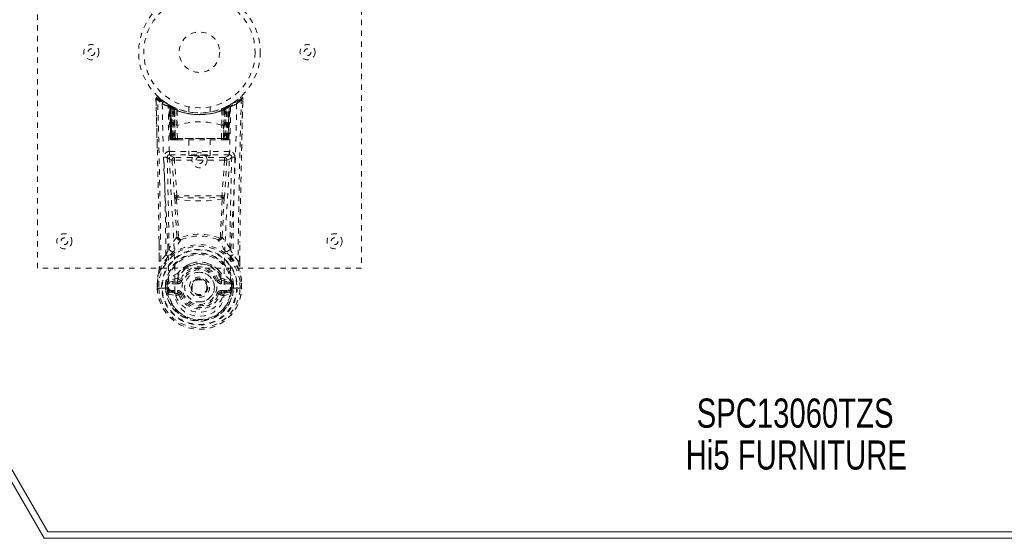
# Model space of a CAD drawing. Header units: inches. Extents: x 4.1 to 63.6, y 13.1 to 38.9.
# Tile 2 of 6: x 18.6 to 36.8, y 13.1 to 22.7. Entities that reach past the tile are written whole.
import ezdxf

# ---------------------------------------------------------------- set-up
doc = ezdxf.new("R2010")
doc.units = ezdxf.units.IN
doc.header["$MEASUREMENT"] = 0
doc.linetypes.add('SLD-Dashed', pattern=[0.075, 0.05, -0.025])
doc.linetypes.add('SLD-Solid', pattern=[0])
doc.layers.add('HI5-SYMBOLTEXT', color=5, linetype='SLD-Solid')
doc.styles.add('SLDTEXTSTYLE0', font='TXT', dxfattribs={"width": 0.75})

# ---------------------------------------------------------------- blocks, each defined once
blk = doc.blocks.new('SW_NOTE_0')
at = {"layer": 'HI5-SYMBOLTEXT', "color": 0, "char_height": 0.54, "attachment_point": 1, "style": 'SLDTEXTSTYLE0'}
for s, insert in [('SPC13060TZS', (0, 0.696)), ('Hi5 FURNITURE', (-0.203, -0.08))]:
    blk.add_mtext(s, dxfattribs=dict(at, insert=insert))

msp = doc.modelspace()

# ---------------------------------------------------------------- linework, layer by layer
at = {"color": 7, "linetype": 'SLD-Solid', "lineweight": 15}
for p, q in [((19.017, 13.101), (4.142, 38.865)), ((4.346, 38.747), (19.085, 13.219)), ((19.085, 13.219), (4.346, 38.747)), ((19.085, 13.219), (48.698, 13.219)), ((48.698, 13.219), (19.085, 13.219)), ((48.767, 13.101), (19.017, 13.101))]:
    msp.add_line(p, q, dxfattribs=at)
at = {"color": 7, "linetype": 'SLD-Dashed', "lineweight": 0}
for p, q in [((18.892, 18.101), (18.892, 26.101)), ((24.892, 26.101), (24.892, 18.101)), ((21.087, 21.191), (21.086, 21.241)), ((21.088, 21.241), (21.089, 21.191)), ((21.11, 20.317), (21.09, 21.234)), ((22.564, 21.196), (22.546, 21.178)), ((22.694, 21.195), (22.695, 21.241)), ((22.696, 21.195), (22.697, 21.241)), ((21.326, 21.125), (21.313, 21.133)), ((21.332, 21.121), (21.319, 21.129)), ((21.326, 21.125), (21.326, 21.125)), ((21.341, 21.101), (21.327, 21.109)), ((21.349, 20.505), (21.327, 21.109)), ((21.329, 21.123), (21.329, 21.123)), ((21.341, 21.101), (21.362, 20.505)), ((21.362, 20.505), (21.341, 21.101)), ((21.341, 21.101), (21.341, 21.101)), ((21.344, 21.115), (21.344, 21.115)), ((21.409, 21.082), (21.344, 21.115)), ((21.36, 21.093), (21.38, 20.501)), ((21.426, 21.056), (21.36, 21.09)), ((21.38, 20.505), (21.36, 21.09)), ((21.388, 21.06), (21.388, 20.505)), ((21.406, 21.052), (21.388, 21.06)), ((21.401, 21.054), (21.42, 21.045)), ((21.402, 20.505), (21.401, 21.054)), ((21.406, 21.052), (21.418, 21.078)), ((21.406, 20.505), (21.406, 21.052)), ((21.411, 21.081), (21.409, 21.082)), ((21.418, 21.078), (21.411, 21.081)), ((21.42, 21.045), (21.432, 21.071)), ((21.42, 21.045), (21.42, 20.505)), ((21.439, 21.037), (21.42, 21.045)), ((21.42, 21.045), (21.42, 20.505)), ((21.426, 21.056), (21.428, 21.055)), ((21.445, 20.505), (21.426, 21.056)), ((21.428, 21.055), (21.445, 20.556)), ((21.431, 21.072), (21.45, 21.064)), ((21.439, 21.037), (21.45, 21.064)), ((21.439, 20.505), (21.439, 21.037)), ((21.477, 21.024), (21.473, 21.026)), ((21.475, 20.748), (21.473, 21.026)), ((21.481, 21.051), (21.477, 21.053)), ((21.477, 21.024), (21.48, 20.747)), ((21.692, 21.09), (21.692, 20.993)), ((22.092, 20.993), (22.092, 21.09)), ((22.307, 21.053), (22.302, 21.051)), ((22.304, 20.747), (22.306, 21.024)), ((22.31, 21.026), (22.306, 21.024)), ((22.31, 21.026), (22.308, 20.748)), ((22.333, 21.064), (22.352, 21.072)), ((22.357, 21.056), (22.338, 20.505)), ((22.338, 20.556), (22.355, 21.055)), ((22.364, 21.045), (22.345, 21.037)), ((22.345, 21.037), (22.345, 20.505)), ((22.355, 21.055), (22.357, 21.056)), ((22.424, 21.09), (22.357, 21.056)), ((22.363, 21.045), (22.382, 21.054)), ((22.363, 20.505), (22.364, 21.045)), ((22.363, 20.505), (22.363, 21.045)), ((22.37, 21.08), (22.382, 21.054)), ((22.374, 21.082), (22.372, 21.081)), ((22.439, 21.115), (22.374, 21.082)), ((22.395, 21.06), (22.377, 21.052)), ((22.377, 21.052), (22.377, 20.505)), ((22.382, 21.054), (22.382, 20.505)), ((22.395, 20.505), (22.395, 21.06)), ((22.401, 20.501), (22.423, 21.093)), ((22.403, 20.505), (22.424, 21.09)), ((22.442, 21.101), (22.421, 20.505)), ((22.421, 20.505), (22.442, 21.101)), ((22.435, 20.505), (22.456, 21.109)), ((22.439, 21.115), (22.439, 21.115)), ((22.456, 21.109), (22.442, 21.101)), ((22.442, 21.101), (22.442, 21.101)), ((22.454, 21.123), (22.454, 21.123)), ((22.47, 21.133), (22.457, 21.125)), ((22.457, 21.125), (22.457, 21.125)), ((21.478, 20.746), (21.48, 20.747)), ((21.484, 20.503), (21.478, 20.746)), ((22.299, 20.503), (22.305, 20.746)), ((22.304, 20.747), (22.305, 20.746)), ((21.349, 20.505), (21.362, 20.505)), ((21.38, 20.505), (21.445, 20.505)), ((21.388, 20.505), (21.406, 20.505)), ((21.389, 20.476), (21.402, 20.476)), ((21.392, 20.476), (21.402, 20.476)), ((21.41, 20.476), (21.401, 20.478)), ((21.42, 20.505), (21.402, 20.505)), ((21.402, 20.476), (21.403, 20.476)), ((22.377, 20.505), (21.406, 20.505)), ((21.41, 20.476), (21.468, 20.476)), ((21.42, 20.505), (21.439, 20.505)), ((21.42, 20.505), (22.363, 20.505)), ((22.345, 20.505), (21.439, 20.505)), ((21.468, 20.476), (21.439, 20.476)), ((21.446, 20.505), (21.445, 20.505)), ((21.446, 20.505), (21.446, 20.504)), ((21.475, 20.476), (21.491, 20.476)), ((21.475, 20.476), (21.475, 20.476)), ((21.491, 20.476), (22.292, 20.476)), ((21.697, 20.476), (21.697, 20.186)), ((22.087, 20.186), (22.087, 20.476)), ((22.292, 20.476), (22.308, 20.476)), ((22.308, 20.476), (22.308, 20.476)), ((22.315, 20.476), (22.373, 20.476)), ((22.344, 20.476), (22.315, 20.476)), ((22.338, 20.505), (22.337, 20.505)), ((22.337, 20.504), (22.337, 20.505)), ((22.338, 20.505), (22.403, 20.505)), ((22.344, 20.476), (22.344, 20.476)), ((22.344, 20.476), (22.363, 20.476)), ((22.345, 20.505), (22.363, 20.505)), ((22.382, 20.505), (22.363, 20.505)), ((22.377, 20.505), (22.395, 20.505)), ((22.38, 20.476), (22.381, 20.476)), ((22.381, 20.476), (22.391, 20.476)), ((22.381, 20.476), (22.395, 20.476)), ((22.403, 20.505), (22.403, 20.505)), ((22.421, 20.505), (22.435, 20.505)), ((21.34, 20.265), (21.34, 20.202)), ((22.443, 20.265), (21.34, 20.265)), ((22.443, 20.202), (22.443, 20.265)), ((21.34, 20.202), (22.443, 20.202)), ((21.383, 20.102), (21.43, 19.438)), ((21.428, 20.149), (21.428, 20.104)), ((22.355, 20.149), (21.428, 20.149)), ((22.355, 20.104), (21.428, 20.104)), ((21.474, 19.441), (21.428, 20.104)), ((22.355, 20.104), (22.309, 19.441)), ((22.4, 20.102), (22.354, 19.438)), ((22.355, 20.149), (22.355, 20.104)), ((22.355, 20.104), (22.4, 20.102)), ((22.309, 19.441), (21.474, 19.441)), ((21.147, 18.232), (21.143, 18.592)), ((21.505, 18.67), (21.505, 18.67)), ((22.278, 18.67), (22.278, 18.67)), ((22.636, 18.232), (22.64, 18.577)), ((21.27, 18.351), (21.177, 18.235)), ((22.606, 18.235), (22.513, 18.351)), ((24.892, 18.101), (18.892, 18.101)), ((21.538, 18.063), (21.489, 18.009)), ((21.739, 18.189), (21.664, 18.16)), ((22.119, 18.16), (22.045, 18.188)), ((22.294, 18.009), (22.245, 18.063)), ((21.111, 17.732), (21.112, 17.859)), ((21.112, 17.863), (21.112, 17.859)), ((21.113, 17.859), (21.113, 17.731)), ((21.142, 17.859), (21.141, 17.735)), ((21.493, 17.916), (21.327, 17.878)), ((21.331, 17.842), (21.483, 17.879)), ((21.483, 17.879), (21.496, 17.896)), ((21.483, 17.842), (21.483, 17.879)), ((21.495, 17.963), (21.493, 17.916)), ((21.496, 17.896), (21.539, 17.881)), ((22.245, 17.881), (22.287, 17.896)), ((22.287, 17.896), (22.3, 17.879)), ((22.288, 17.963), (22.29, 17.916)), ((22.29, 17.916), (22.457, 17.878)), ((22.3, 17.842), (22.3, 17.879)), ((22.3, 17.879), (22.452, 17.842)), ((22.642, 17.735), (22.641, 17.859)), ((22.67, 17.731), (22.67, 17.859)), ((22.671, 17.859), (22.671, 17.863)), ((22.672, 17.732), (22.671, 17.859)), ((21.111, 17.732), (21.115, 17.732)), ((21.115, 17.732), (21.141, 17.732)), ((21.141, 17.732), (21.159, 17.732)), ((21.159, 17.733), (21.178, 17.732)), ((21.159, 17.732), (21.159, 17.733)), ((21.178, 17.732), (21.32, 17.732)), ((21.262, 17.736), (21.263, 17.81)), ((21.292, 17.737), (21.262, 17.736)), ((21.262, 17.736), (21.262, 17.736)), ((21.292, 17.808), (21.263, 17.81)), ((21.297, 17.822), (21.292, 17.809)), ((21.292, 17.808), (21.292, 17.737)), ((21.297, 17.737), (21.292, 17.737)), ((21.299, 17.658), (21.292, 17.737)), ((21.297, 17.822), (21.297, 17.737)), ((21.331, 17.842), (21.331, 17.812)), ((21.483, 17.842), (21.331, 17.842)), ((21.483, 17.812), (21.331, 17.812)), ((21.344, 17.69), (21.344, 17.66)), ((21.344, 17.69), (21.483, 17.69)), ((21.483, 17.812), (21.483, 17.842)), ((21.483, 17.69), (21.483, 17.66)), ((22.048, 17.751), (22.048, 17.747)), ((22.452, 17.842), (22.3, 17.842)), ((22.3, 17.812), (22.3, 17.842)), ((22.452, 17.812), (22.3, 17.812)), ((22.3, 17.66), (22.3, 17.69)), ((22.3, 17.69), (22.439, 17.69)), ((22.439, 17.66), (22.439, 17.69)), ((22.452, 17.812), (22.452, 17.842)), ((22.463, 17.732), (22.605, 17.732)), ((22.463, 17.727), (22.464, 17.732)), ((22.491, 17.809), (22.486, 17.822)), ((22.486, 17.822), (22.487, 17.737)), ((22.487, 17.737), (22.491, 17.737)), ((22.521, 17.81), (22.491, 17.808)), ((22.491, 17.737), (22.491, 17.808)), ((22.521, 17.736), (22.491, 17.737)), ((22.521, 17.81), (22.521, 17.81)), ((22.521, 17.81), (22.521, 17.736)), ((22.521, 17.736), (22.521, 17.736)), ((22.605, 17.732), (22.624, 17.733)), ((22.624, 17.733), (22.624, 17.732)), ((22.624, 17.732), (22.642, 17.732)), ((22.642, 17.732), (22.668, 17.732)), ((22.668, 17.732), (22.672, 17.732)), ((21.314, 17.624), (21.455, 17.59)), ((21.483, 17.631), (21.344, 17.66)), ((21.344, 17.66), (21.483, 17.66)), ((21.483, 17.66), (21.483, 17.631)), ((21.539, 17.621), (21.511, 17.611)), ((22.272, 17.611), (22.245, 17.621)), ((22.3, 17.631), (22.3, 17.66)), ((22.439, 17.66), (22.3, 17.631)), ((22.3, 17.66), (22.439, 17.66)), ((22.328, 17.59), (22.469, 17.624))]:
    msp.add_line(p, q, dxfattribs=at)
at = {"color": 7, "linetype": 'SLD-Dashed', "lineweight": 0, "flags": 128}
for points in [[(21.204, 21.148), (21.211, 20.695), (21.223, 20.246), (21.241, 19.802), (21.262, 19.366), (21.293, 18.8), (21.316, 18.253), (21.32, 17.727)], [(22.579, 21.148), (22.572, 20.695), (22.56, 20.246), (22.542, 19.802), (22.521, 19.366), (22.49, 18.8), (22.467, 18.253), (22.463, 17.727)], [(22.672, 20.273), (22.673, 20.347), (22.677, 20.52), (22.681, 20.729), (22.687, 20.976), (22.693, 21.234)], [(21.437, 17.66), (21.433, 18.19), (21.409, 18.739), (21.377, 19.307), (21.354, 19.743), (21.336, 20.188), (21.322, 20.639), (21.314, 21.092)], [(21.335, 21.12), (21.329, 21.124), (21.326, 21.125)], [(21.358, 21.098), (21.353, 21.108), (21.347, 21.113)], [(21.399, 21.084), (21.392, 21.089), (21.384, 21.094)], [(21.4, 21.086), (21.399, 21.084), (21.397, 21.079), (21.392, 21.07), (21.388, 21.06)], [(21.401, 21.054), (21.406, 21.063), (21.41, 21.072), (21.413, 21.078), (21.413, 21.08)], [(21.431, 21.072), (21.43, 21.07), (21.428, 21.064), (21.424, 21.055), (21.42, 21.045)], [(22.345, 21.037), (22.34, 21.047), (22.337, 21.056), (22.334, 21.062), (22.333, 21.064)], [(22.469, 21.092), (22.461, 20.639), (22.448, 20.188), (22.429, 19.743), (22.406, 19.307), (22.374, 18.739), (22.35, 18.19), (22.346, 17.66)], [(22.351, 21.071), (22.352, 21.069), (22.354, 21.064), (22.358, 21.055), (22.363, 21.045)], [(22.364, 21.045), (22.359, 21.055), (22.355, 21.064), (22.353, 21.07), (22.352, 21.072)], [(22.377, 21.052), (22.373, 21.062), (22.369, 21.07), (22.366, 21.076), (22.365, 21.078)], [(22.395, 21.06), (22.391, 21.07), (22.387, 21.079), (22.384, 21.084), (22.383, 21.086)], [(22.399, 21.094), (22.391, 21.089), (22.384, 21.084)], [(21.445, 20.556), (21.445, 20.668), (21.449, 20.724), (21.455, 20.75), (21.459, 20.755), (21.462, 20.757), (21.463, 20.757), (21.465, 20.757), (21.468, 20.756), (21.471, 20.754), (21.475, 20.748)], [(21.475, 20.748), (21.476, 20.747), (21.477, 20.746), (21.478, 20.746), (21.478, 20.746)], [(22.305, 20.746), (22.305, 20.746), (22.306, 20.746), (22.307, 20.747), (22.308, 20.748)], [(22.308, 20.748), (22.312, 20.754), (22.315, 20.756), (22.318, 20.757), (22.32, 20.757), (22.321, 20.757), (22.324, 20.755), (22.328, 20.75), (22.334, 20.724), (22.338, 20.668), (22.338, 20.556)], [(21.388, 20.505), (21.373, 20.505), (21.36, 20.505), (21.351, 20.505), (21.349, 20.505), (21.349, 20.505)], [(21.362, 20.505), (21.366, 20.505), (21.375, 20.505), (21.387, 20.505), (21.402, 20.505)], [(21.42, 20.505), (21.404, 20.505), (21.397, 20.505), (21.391, 20.505), (21.386, 20.505), (21.382, 20.505), (21.38, 20.505), (21.38, 20.505)], [(21.445, 20.556), (21.445, 20.555), (21.446, 20.505)], [(21.484, 20.503), (21.687, 20.503), (21.892, 20.503), (22.097, 20.503), (22.299, 20.503)], [(22.337, 20.505), (22.338, 20.555), (22.338, 20.556)], [(22.403, 20.505), (22.403, 20.505), (22.401, 20.505), (22.397, 20.505), (22.392, 20.505), (22.386, 20.505), (22.379, 20.505), (22.363, 20.505)], [(22.382, 20.505), (22.396, 20.505), (22.409, 20.505), (22.417, 20.505), (22.421, 20.505)], [(22.435, 20.505), (22.434, 20.505), (22.432, 20.505), (22.423, 20.505), (22.41, 20.505), (22.395, 20.505)], [(21.295, 20.156), (21.324, 20.129), (21.383, 20.102)], [(21.295, 20.156), (21.315, 19.312), (21.329, 18.47)], [(21.428, 20.149), (21.369, 20.176), (21.34, 20.202)], [(21.428, 20.104), (21.412, 20.104), (21.398, 20.103), (21.388, 20.102), (21.383, 20.102)], [(22.443, 20.202), (22.414, 20.176), (22.355, 20.149)], [(22.4, 20.102), (22.459, 20.129), (22.488, 20.156)], [(22.455, 18.47), (22.468, 19.312), (22.488, 20.156)], [(21.43, 19.438), (21.434, 19.438), (21.444, 19.439), (21.459, 19.44), (21.474, 19.441)], [(21.43, 19.438), (21.432, 19.415), (21.435, 19.394)], [(21.435, 19.394), (21.453, 19.035), (21.471, 18.683)], [(22.315, 19.385), (22.176, 19.361), (22.034, 19.351), (21.892, 19.349), (21.749, 19.351), (21.608, 19.361), (21.469, 19.385)], [(21.469, 19.385), (21.488, 19.024), (21.505, 18.67)], [(21.479, 19.42), (21.476, 19.43), (21.474, 19.441)], [(22.278, 18.67), (22.295, 19.024), (22.315, 19.385)], [(22.309, 19.441), (22.307, 19.43), (22.304, 19.42)], [(22.309, 19.441), (22.324, 19.44), (22.339, 19.439), (22.349, 19.438), (22.354, 19.438)], [(22.349, 19.394), (22.33, 19.035), (22.313, 18.683)], [(22.349, 19.394), (22.351, 19.415), (22.354, 19.438)], [(21.146, 18.593), (21.147, 18.472), (21.149, 18.233)], [(21.47, 18.676), (21.396, 18.579), (21.329, 18.47)], [(21.47, 18.676), (21.472, 18.666), (21.476, 18.658), (21.482, 18.651), (21.489, 18.647), (21.496, 18.645), (21.504, 18.647), (21.511, 18.651), (21.516, 18.658)], [(22.267, 18.658), (22.273, 18.651), (22.28, 18.647), (22.287, 18.645), (22.295, 18.647), (22.302, 18.651), (22.307, 18.658), (22.311, 18.666), (22.314, 18.676)], [(22.455, 18.47), (22.387, 18.579), (22.314, 18.676)], [(21.423, 18.423), (21.418, 18.417), (21.409, 18.408)], [(22.374, 18.408), (22.365, 18.417), (22.361, 18.423)], [(22.635, 18.233), (22.636, 18.467), (22.637, 18.578)], [(21.313, 18.316), (21.214, 18.19), (21.14, 18.04)], [(22.47, 18.316), (22.571, 18.187), (22.644, 18.04)], [(21.14, 18.04), (21.123, 17.952), (21.112, 17.863)], [(21.14, 18.04), (21.138, 18.035), (21.138, 18.029)], [(21.664, 18.16), (21.566, 18.093), (21.538, 18.063)], [(22.245, 18.063), (22.218, 18.093), (22.119, 18.16)], [(22.646, 18.029), (22.645, 18.035), (22.644, 18.04)], [(22.671, 17.863), (22.66, 17.952), (22.644, 18.04)], [(21.142, 17.859), (21.136, 17.86), (21.131, 17.86), (21.126, 17.861), (21.122, 17.862), (21.118, 17.862), (21.115, 17.863), (21.113, 17.863), (21.112, 17.863)], [(21.112, 17.859), (21.112, 17.859), (21.113, 17.859), (21.116, 17.859), (21.119, 17.859), (21.124, 17.859), (21.129, 17.859), (21.135, 17.859), (21.142, 17.859)], [(21.327, 17.878), (21.319, 17.87), (21.304, 17.857)], [(21.567, 17.87), (21.561, 17.872), (21.556, 17.874), (21.551, 17.876), (21.547, 17.877), (21.544, 17.879), (21.541, 17.88), (21.539, 17.88), (21.539, 17.881)], [(22.216, 17.87), (22.222, 17.872), (22.227, 17.874), (22.232, 17.876), (22.236, 17.877), (22.239, 17.879), (22.242, 17.88), (22.244, 17.88), (22.245, 17.881)], [(22.29, 17.916), (22.289, 17.903), (22.287, 17.896), (22.287, 17.896)], [(22.479, 17.857), (22.473, 17.862), (22.457, 17.878)], [(22.671, 17.863), (22.67, 17.863), (22.668, 17.863), (22.665, 17.862), (22.661, 17.862), (22.657, 17.861), (22.652, 17.86), (22.647, 17.86), (22.641, 17.859)], [(22.641, 17.859), (22.648, 17.859), (22.654, 17.859), (22.659, 17.859), (22.664, 17.859), (22.668, 17.859), (22.67, 17.859), (22.671, 17.859), (22.671, 17.859)], [(21.141, 17.735), (21.135, 17.735), (21.129, 17.735), (21.123, 17.735), (21.118, 17.735), (21.115, 17.735), (21.112, 17.735), (21.111, 17.734), (21.111, 17.732)], [(21.292, 17.808), (21.292, 17.809), (21.292, 17.809)], [(21.331, 17.812), (21.313, 17.815), (21.297, 17.822)], [(21.297, 17.822), (21.297, 17.822), (21.297, 17.822), (21.297, 17.822), (21.297, 17.822), (21.297, 17.822), (21.297, 17.822), (21.297, 17.822), (21.297, 17.822)], [(21.302, 17.673), (21.321, 17.686), (21.344, 17.69)], [(21.32, 17.727), (21.32, 17.729), (21.32, 17.732)], [(21.32, 17.727), (21.325, 17.717), (21.332, 17.708)], [(22.439, 17.69), (22.462, 17.686), (22.482, 17.673)], [(22.463, 17.727), (22.458, 17.717), (22.451, 17.708)], [(22.486, 17.822), (22.47, 17.815), (22.452, 17.812)], [(22.486, 17.822), (22.486, 17.822), (22.486, 17.822), (22.486, 17.822), (22.486, 17.822), (22.486, 17.822), (22.486, 17.822), (22.486, 17.822), (22.486, 17.822)], [(22.491, 17.808), (22.491, 17.809), (22.491, 17.809)], [(22.672, 17.732), (22.672, 17.734), (22.671, 17.735), (22.668, 17.735), (22.665, 17.735), (22.66, 17.735), (22.655, 17.735), (22.648, 17.735), (22.642, 17.735)], [(21.437, 17.66), (21.435, 17.661), (21.433, 17.661)], [(22.346, 17.66), (22.344, 17.578), (22.324, 17.497), (22.286, 17.419), (22.23, 17.349), (22.159, 17.29), (22.077, 17.246), (21.986, 17.219), (21.892, 17.21), (21.797, 17.219), (21.706, 17.246), (21.624, 17.29), (21.553, 17.349), (21.498, 17.419), (21.459, 17.497), (21.439, 17.578), (21.437, 17.66)], [(21.511, 17.611), (21.504, 17.623), (21.5, 17.627), (21.496, 17.629), (21.492, 17.63), (21.488, 17.631), (21.478, 17.629), (21.469, 17.626), (21.461, 17.62), (21.457, 17.616), (21.455, 17.611), (21.455, 17.592)], [(21.511, 17.611), (21.509, 17.61), (21.503, 17.608), (21.495, 17.605), (21.485, 17.601), (21.475, 17.598), (21.466, 17.594), (21.459, 17.592), (21.455, 17.591)], [(21.567, 17.632), (21.561, 17.63), (21.556, 17.628), (21.551, 17.626), (21.547, 17.624), (21.544, 17.623), (21.541, 17.622), (21.539, 17.622), (21.539, 17.621)], [(22.216, 17.632), (22.222, 17.63), (22.227, 17.628), (22.232, 17.626), (22.236, 17.624), (22.239, 17.623), (22.242, 17.622), (22.244, 17.622), (22.245, 17.621)], [(22.329, 17.592), (22.33, 17.605), (22.327, 17.615), (22.325, 17.618), (22.322, 17.621), (22.314, 17.626), (22.304, 17.629), (22.294, 17.63), (22.288, 17.629), (22.283, 17.626), (22.277, 17.621), (22.272, 17.611)], [(22.272, 17.611), (22.274, 17.61), (22.28, 17.608), (22.288, 17.605), (22.298, 17.601), (22.309, 17.598), (22.318, 17.594), (22.324, 17.592), (22.328, 17.591)], [(22.35, 17.661), (22.348, 17.661), (22.346, 17.66)]]:
    msp.add_lwpolyline(points, dxfattribs=at)
at = {"color": 7, "linetype": 'SLD-Dashed', "lineweight": 0}
for centre, radius in [((21.892, 22.101), 1.125), ((21.892, 22.101), 1.03), ((21.892, 22.101), 0.375), ((19.892, 22.101), 0.14), ((23.892, 22.101), 0.14), ((19.892, 22.101), 0.0625), ((23.892, 22.101), 0.0625), ((21.892, 20.101), 0.14), ((21.892, 20.101), 0.0625), ((19.392, 18.601), 0.14), ((19.392, 18.601), 0.0625), ((24.392, 18.601), 0.14), ((24.392, 18.601), 0.0625), ((21.892, 17.751), 0.7), ((21.892, 17.751), 0.69), ((21.892, 17.751), 0.623), ((21.892, 17.751), 0.32), ((21.892, 17.751), 0.275), ((21.892, 17.751), 0.188), ((21.892, 17.751), 0.157), ((21.892, 17.751), 0.142), ((21.892, 17.751), 0.14), ((21.892, 17.751), 0.138)]:
    msp.add_circle(centre, radius, dxfattribs=at)
for centre, radius, start, end in [((21.116, 21.242), 0.03, 47.9297, 181.4922), ((21.125, 20.611), 0.631, 90.8134, 93.54), ((21.876, 22.125), 1.185, 228.2242, 235.5021), ((-116.496, 16.954), 137.649, 0.68187, 1.76385), ((21.524, 20.888), 0.54, 135.8894, 139.044), ((-122.452, 16.831), 143.636, 0.56033, 1.75994), ((21.892, 22.103), 1.158, 227.9756, 312.0241), ((21.886, 22.094), 1.119, 228.0235, 235.4132), ((21.493, 21.587), 0.483, 223.7159, 237.8678), ((21.234, 21.148), 0.03, 55.9386, 180.2033), ((21.877, 22.339), 1.368, 240.5362, 245.679), ((21.891, 22.101), 1.127, 235.3881, 240.5522), ((21.892, 22.101), 1.127, 299.4471, 304.6123), ((21.906, 22.339), 1.368, 294.3206, 299.4637), ((21.904, 22.085), 1.108, 304.5516, 311.8162), ((22.549, 21.148), 0.03, 359.8124, 124.0457), ((21.908, 22.124), 1.185, 304.4966, 311.7777), ((172.67, 16.7), 150.072, 178.26579, 179.41394), ((160.577, 16.949), 137.946, 178.23615, 179.32379), ((22.667, 21.242), 0.03, 358.5072, 132.0704), ((21.683, 20.36), 1.321, 41.8887, 43.1779), ((22.679, 21.149), 0.0942, 78.6557, 96.9908), ((21.297, 21.108), 0.03, 1.9839, 59.1172), ((21.355, 21.08), 0.043, 114.3132, 163.0444), ((21.892, 22.132), 1.19, 240.9437, 299.0563), ((21.3, 21.108), 0.0272, 359.2965, 40.3099), ((21.816, 21.965), 0.971, 239.6361, 243.7709), ((21.311, 21.1), 0.0299, 1.7782, 59.8751), ((21.311, 21.1), 0.0299, 1.9079, 59.8853), ((21.843, 21.689), 0.776, 228.3681, 234.0815), ((21.892, 22.101), 1.127, 240.552, 299.448), ((21.841, 21.68), 0.765, 229.2516, 234.9558), ((21.33, 21.089), 0.0299, 1.8103, 60.9268), ((21.891, 22.1), 1.126, 240.9503, 245.9079), ((21.84, 21.672), 0.755, 230.4512, 236.1349), ((21.892, 22.1), 1.155, 245.1324, 294.8676), ((21.396, 21.055), 0.0297, 1.5059, 64.5512), ((21.398, 21.054), 0.0297, 1.5042, 64.6554), ((21.892, 22.1), 1.155, 245.9283, 294.0717), ((21.835, 21.634), 0.708, 234.861, 239.2235), ((21.892, 22.1), 1.155, 246.9086, 293.0914), ((21.443, 21.044), 0.0346, 329.0773, 15.1673), ((21.447, 21.042), 0.0349, 329.3564, 15.0766), ((21.892, 22.064), 1.12, 248.2838, 291.7162), ((22.336, 21.042), 0.0349, 164.9224, 210.6443), ((22.34, 21.044), 0.0346, 164.8402, 210.9149), ((21.949, 21.633), 0.707, 300.774, 305.1422), ((22.012, 21.838), 0.839, 293.5942, 295.427), ((21.892, 22.1), 1.127, 294.0934, 299.0481), ((22.385, 21.054), 0.0297, 115.3438, 178.4947), ((22.387, 21.055), 0.0297, 115.4497, 178.4944), ((21.943, 21.672), 0.755, 303.8653, 309.5486), ((21.943, 21.68), 0.764, 305.0405, 310.7524), ((21.94, 21.689), 0.777, 305.9189, 311.6315), ((21.967, 21.965), 0.972, 296.2294, 300.3638), ((22.454, 21.089), 0.0299, 119.1005, 178.1898), ((22.454, 21.089), 0.03, 119.0601, 163.2392), ((22.472, 21.1), 0.0299, 120.1167, 178.0901), ((22.472, 21.1), 0.0299, 120.1282, 178.2145), ((22.428, 21.08), 0.0429, 16.9297, 65.7167), ((22.486, 21.108), 0.03, 120.8843, 178.0167), ((22.483, 21.108), 0.0272, 139.6901, 180.7035), ((21.892, 19.48), 1.332, 71.9766, 108.0232), ((21.378, 20.506), 0.03, 181.9966, 269.995), ((21.413, 20.555), 0.0807, 218.2, 252.5516), ((21.392, 20.506), 0.03, 181.9296, 269.9274), ((21.407, 20.504), 0.0276, 179.1219, 257.233), ((21.835, 20.498), 0.434, 179.0641, 182.8907), ((21.409, 20.498), 0.0218, 247.4009, 275.219), ((21.83, 20.498), 0.424, 179.0336, 182.9445), ((21.875, 20.498), 0.455, 179.1077, 182.7543), ((21.861, 20.498), 0.441, 179.072, 182.8364), ((21.9, 20.498), 0.461, 179.1095, 182.7061), ((21.475, 20.506), 0.0299, 181.8082, 269.8214), ((21.48, 21.033), 0.53, 266.3906, 270.5178), ((21.476, 20.505), 0.0295, 183.4622, 269.0173), ((21.517, 20.497), 0.0334, 170.2363, 218.8815), ((22.266, 20.497), 0.0334, 321.1212, 9.7609), ((22.304, 21.033), 0.53, 269.4823, 273.6093), ((22.308, 20.506), 0.0299, 270.1775, 358.1929), ((22.308, 20.505), 0.0295, 270.9998, 356.5196), ((21.884, 20.498), 0.461, 357.2919, 0.8902), ((21.923, 20.498), 0.44, 357.1617, 0.9322), ((21.908, 20.498), 0.456, 357.2464, 0.8893), ((22.368, 20.511), 0.0354, 260.9591, 350.2103), ((22.373, 20.506), 0.03, 270.0592, 358.0726), ((21.953, 20.498), 0.424, 357.0555, 0.9664), ((21.947, 20.498), 0.435, 357.1151, 0.9301), ((22.391, 20.506), 0.03, 270.0274, 358.0326), ((22.371, 20.555), 0.0807, 287.4444, 321.8036), ((22.405, 20.506), 0.03, 270.0037, 358.0058), ((21.34, 20.16), 0.105, 89.8864, 181.4302), ((22.443, 20.16), 0.105, 358.5863, 90.0968), ((21.258, 19.831), 0.327, 83.5347, 94.0543), ((-79.981, 17.284), 101.257, 0.60363, 1.62605), ((21.34, 20.157), 0.045, 89.8876, 181.4227), ((21.428, 20.104), 0.0451, 90.3607, 183.0908), ((22.355, 20.104), 0.0451, 356.9093, 89.6272), ((22.443, 20.157), 0.045, 358.5776, 90.1121), ((22.525, 19.832), 0.326, 85.9331, 96.4778), ((123.777, 17.284), 101.27, 178.37401, 179.3963), ((21.477, 19.372), 0.0477, 87.4377, 152.2356), ((21.463, 19.428), 0.0441, 230.1851, 277.6282), ((21.745, 19.324), 0.283, 160.1737, 167.6068), ((21.892, 24.244), 4.842, 265.1094, 274.8902), ((22.042, 19.325), 0.279, 12.3355, 19.883), ((22.306, 19.372), 0.0476, 27.7598, 92.5666), ((22.32, 19.428), 0.0441, 262.3774, 309.8078), ((22.563, 17.849), 1.277, 142.4875, 153.3056), ((21.457, 18.682), 0.0134, 335.6071, 7.2743), ((21.53, 18.683), 0.0605, 186.6651, 290.1509), ((21.501, 18.71), 0.0407, 221.396, 276.0507), ((21.521, 18.673), 0.0161, 192.2811, 252.6705), ((21.891, 17.755), 0.977, 67.4211, 112.5686), ((21.563, 18.675), 0.0498, 199.5576, 255.0341), ((21.892, 17.838), 0.859, 66.6049, 113.3942), ((22.254, 18.683), 0.0605, 249.8483, 353.3357), ((22.22, 18.675), 0.0498, 284.9655, 340.4408), ((21.223, 17.851), 1.273, 26.6776, 37.5288), ((22.262, 18.673), 0.0161, 287.3372, 347.7622), ((22.282, 18.71), 0.0408, 263.9521, 318.579), ((22.326, 18.682), 0.0133, 172.8301, 204.5141), ((21.892, 17.751), 0.787, 8.1858, 171.8142), ((21.892, 17.751), 0.758, 8.1858, 171.8142), ((20.104, 18.997), 1.333, 331.02, 336.7409), ((23.035, 16.611), 2.424, 132.1305, 135.2898), ((21.389, 18.473), 0.0605, 182.4464, 303.6196), ((22.394, 18.473), 0.0605, 236.3802, 357.5538), ((20.748, 16.611), 2.423, 44.7098, 47.8696), ((23.68, 18.997), 1.333, 203.2594, 208.9788), ((19.835, 18.191), 1.313, 352.9119, 1.7761), ((17.016, 18.928), 4.218, 347.843, 350.5475), ((21.169, 18.182), 0.0537, 81.0722, 113.5768), ((21.892, 17.751), 0.632, 5.3576, 174.6424), ((21.434, 18.506), 0.226, 223.4631, 237.5596), ((21.892, 17.751), 0.602, 5.5122, 174.4878), ((22.356, 18.498), 0.215, 302.081, 316.8962), ((22.615, 18.182), 0.0537, 66.4249, 98.9264), ((26.761, 18.927), 4.212, 189.4513, 192.1596), ((23.952, 18.191), 1.316, 178.2326, 187.0748), ((21.891, 17.72), 0.465, 118.5165, 148.4801), ((21.892, 17.762), 0.417, 18.6622, 161.3015), ((21.892, 17.751), 0.376, 20.1713, 159.8287), ((21.892, 17.751), 0.346, 20.1712, 159.8288), ((21.697, 18.15), 0.0346, 162.6981, 217.8302), ((21.892, 17.723), 0.463, 61.3226, 118.6787), ((21.892, 17.813), 0.405, 67.6958, 112.1087), ((22.086, 18.15), 0.0346, 322.1649, 17.3068), ((21.892, 17.72), 0.464, 31.504, 61.501), ((22.492, 17.738), 1.385, 167.8607, 174.973), ((21.427, 17.812), 0.131, 160.0084, 175.4895), ((21.33, 17.872), 0.0304, 210.7903, 270.6159), ((21.671, 17.615), 0.433, 114.7987, 142.5935), ((21.483, 17.901), 0.059, 270, 339.8287), ((21.483, 17.901), 0.089, 270, 339.8289), ((21.406, 17.974), 0.0897, 352.8473, 22.4193), ((21.561, 17.915), 0.0674, 179.7967, 196.5068), ((21.892, 17.751), 0.275, 90, 270), ((21.892, 17.751), 0.157, 84.1567, 107.2456), ((21.892, 17.751), 0.275, 270, 90), ((22.3, 17.901), 0.089, 200.1722, 269.9992), ((22.3, 17.901), 0.059, 200.1713, 270), ((22.369, 17.975), 0.0815, 156.0578, 188.6746), ((22.116, 17.62), 0.427, 37.2045, 65.4031), ((22.453, 17.872), 0.0304, 269.3841, 329.2097), ((22.395, 17.821), 0.0912, 1.1027, 23.3999), ((21.292, 17.738), 1.385, 5.0258, 12.1409), ((21.892, 17.751), 0.781, 181.2987, 358.7132), ((21.892, 17.751), 0.78, 181.4115, 358.5885), ((21.892, 17.751), 0.751, 181.2112, 358.7887), ((21.892, 17.751), 0.63, 181.3319, 358.6681), ((21.892, 17.751), 0.595, 181.3275, 187.5324), ((21.892, 17.751), 0.6, 190.4653, 358.6279), ((21.892, 17.712), 0.572, 177.9355, 2.0645), ((21.452, 17.835), 0.175, 226.4372, 263.5814), ((21.483, 17.601), 0.089, 20.1704, 90.0007), ((22.3, 17.601), 0.089, 90.0001, 159.8284), ((22.331, 17.835), 0.175, 276.4289, 313.5693), ((21.892, 17.751), 0.595, 352.4676, 358.6725), ((21.526, 17.703), 0.227, 187.5946, 200.4206), ((21.343, 17.63), 0.0298, 88.4966, 192.2566), ((21.484, 17.601), 0.03, 90.8928, 199.8097), ((21.892, 17.751), 0.465, 200.2061, 339.7911), ((21.483, 17.601), 0.059, 20.1713, 90), ((21.483, 17.601), 0.0298, 19.9064, 90.2826), ((21.892, 17.751), 0.405, 200.1906, 339.8094), ((21.892, 17.751), 0.376, 200.1713, 339.8287), ((21.892, 17.751), 0.346, 200.1713, 339.8287), ((22.3, 17.601), 0.059, 90, 159.8287), ((22.3, 17.601), 0.0298, 89.7175, 160.0924), ((22.301, 17.604), 0.0271, 42.0345, 91.2354), ((22.44, 17.63), 0.0298, 347.7444, 91.5023), ((22.257, 17.703), 0.227, 339.5823, 352.4025)]:
    msp.add_arc(centre, radius, start, end, dxfattribs=at)
msp.add_ellipse((21.892, 20.186), major_axis=(0.195, 0), ratio=0.034921, dxfattribs=at)

# ---------------------------------------------------------------- block references
at = {"layer": 'HI5-SYMBOLTEXT', "color": 5}
msp.add_blockref('SW_NOTE_0', (31.093, 14.993), dxfattribs=at)

doc.saveas('drawing.dxf')
